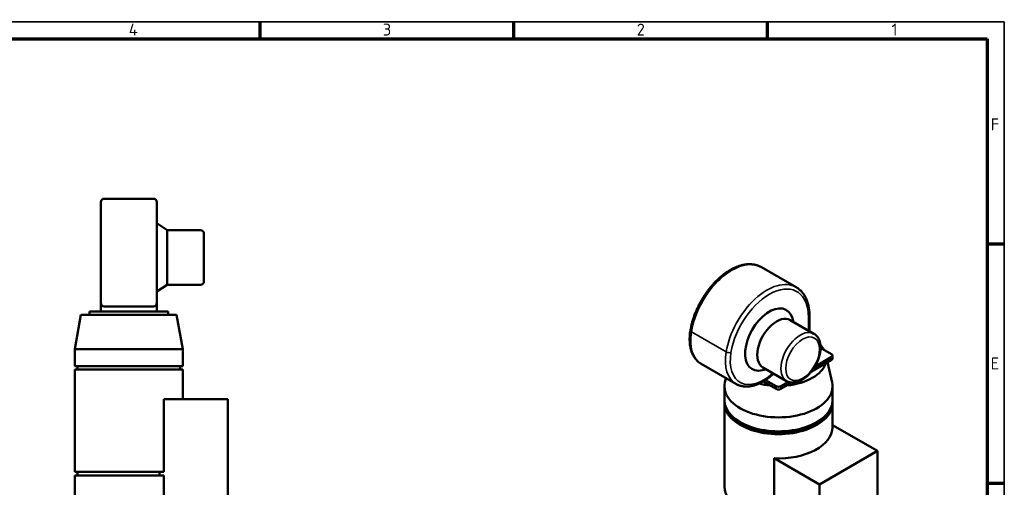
# Model space of a CAD drawing. Header units: millimetres. Extents: x 25 to 2945, y 25 to 2078.
# Tile 5 of 5: x 1504 to 2945, y 1394 to 2078. Entities that reach past the tile are written whole.
import ezdxf

# ---------------------------------------------------------------- set-up
doc = ezdxf.new("R2010")
doc.units = ezdxf.units.MM
doc.header["$LTSCALE"] = 5
doc.layers.get('0').update_dxf_attribs({"lineweight": 25})
for name, color, linetype, lineweight in [('Rahmen (ISO)', 7, 'Continuous', 70), ('Sichtbar (ISO)', 7, 'Continuous', 50), ('Sichtbar schmal (ISO)', 7, 'Continuous', 35), ('Symbol (ISO)', 7, 'Continuous', 25)]:
    doc.layers.add(name, color=color, linetype=linetype, lineweight=lineweight)
doc.styles.add('Notiztext (DIN)', font='isocpeur.ttf')

# ---------------------------------------------------------------- blocks, each defined once
blk = doc.blocks.new('Ränder Hagen+Goebel Rahmen')
at = {"layer": 'Rahmen (ISO)', "linetype": 'Continuous', "lineweight": 35}
for p, q in [((5, 415), (589, 415)), ((589, 415), (589, 5))]:
    blk.add_line(p, q, dxfattribs=at)
at = {"layer": 'Rahmen (ISO)'}
for p, q in [((371.25, 410), (371.25, 415)), ((445.5, 410), (445.5, 415)), ((519.75, 410), (519.75, 415)), ((10, 410), (584, 410)), ((584, 410), (584, 10)), ((584, 350), (589, 350)), ((584, 280), (589, 280))]:
    blk.add_line(p, q, dxfattribs=at)
at = {"layer": 'Symbol (ISO)', "char_height": 3.5, "style": 'Notiztext (DIN)'}
for s, insert, attachment_point in [('4', (334.125, 411), 8), ('3', (408.375, 411), 8), ('2', (482.625, 411), 8), ('1', (556.875, 411), 8), ('F', (585, 385), 4), ('E', (585, 315), 4)]:
    blk.add_mtext(s, dxfattribs=dict(at, insert=insert, attachment_point=attachment_point))

msp = doc.modelspace()

# ---------------------------------------------------------------- linework, layer by layer
at = {"layer": 'Sichtbar (ISO)'}
for p, q in [((1700.0512, 1816.1794), (1628.0512, 1816.1794)), ((1623.0512, 1746.5434), (1623.0512, 1811.1794)), ((1705.0512, 1811.1794), (1705.0512, 1746.5434)), ((1720.0512, 1770.1794), (1705.0512, 1780.1794)), ((1720.0512, 1690.1794), (1720.0512, 1770.1794)), ((1720.0512, 1770.1794), (1769.0512, 1770.1794)), ((1774.0512, 1765.1794), (1774.0512, 1695.1794)), ((1623.0512, 1663.6037), (1623.0512, 1746.5434)), ((1705.0512, 1746.5434), (1705.0512, 1663.6037)), ((2640.5602, 1686.559), (2589.6485, 1715.8771)), ((1720.0512, 1690.1794), (1705.0512, 1680.1794)), ((1720.0512, 1690.1794), (1769.0512, 1690.1794)), ((1623.0512, 1663.6037), (1623.0512, 1663.1794)), ((1623.0512, 1663.1794), (1623.0512, 1651.1794)), ((1700.0512, 1658.6037), (1628.0512, 1658.6037)), ((1705.0512, 1663.1794), (1705.0512, 1663.6037)), ((1705.0512, 1651.1794), (1705.0512, 1663.1794)), ((1594.0512, 1646.1794), (1585.0512, 1596.1794)), ((1606.5512, 1646.1794), (1594.0512, 1646.1794)), ((1611.5512, 1651.1794), (1606.5512, 1651.1794)), ((1606.5512, 1651.1794), (1606.5512, 1646.1794)), ((1611.5512, 1646.1794), (1606.5512, 1646.1794)), ((1611.5512, 1651.1794), (1716.5512, 1651.1794)), ((1611.5512, 1646.1794), (1624.1294, 1646.1794)), ((1703.973, 1646.1794), (1624.1294, 1646.1794)), ((1703.973, 1646.1794), (1716.5512, 1646.1794)), ((1721.5512, 1651.1794), (1716.5512, 1651.1794)), ((1721.5512, 1646.1794), (1716.5512, 1646.1794)), ((1721.5512, 1651.1794), (1721.5512, 1646.1794)), ((1734.0512, 1646.1794), (1721.5512, 1646.1794)), ((1734.0512, 1646.1794), (1743.0512, 1596.1794)), ((2659.9191, 1645.0157), (2659.9191, 1622.329)), ((2631.7468, 1638.5523), (2666.3951, 1618.5997)), ((2636.7773, 1635.6554), (2635.0027, 1641.3757)), ((1743.0512, 1596.1794), (1585.0512, 1596.1794)), ((1585.0512, 1571.1794), (1585.0512, 1596.1794)), ((1743.0512, 1571.1794), (1743.0512, 1596.1794)), ((2692.3957, 1588.5734), (2676.1815, 1597.9106)), ((2693.8602, 1586.5374), (2693.8602, 1582.4497)), ((1743.0512, 1571.1794), (1585.0512, 1571.1794)), ((1589.0512, 1566.1794), (1589.0512, 1571.1794)), ((1739.0512, 1566.1794), (1739.0512, 1571.1794)), ((2552.4047, 1545.1021), (2501.493, 1574.4202)), ((2662.9522, 1563.4583), (2692.3957, 1580.4137)), ((2667.6608, 1570.2575), (2692.3957, 1584.5015)), ((2686.4016, 1576.9619), (2692.9764, 1547.3403)), ((1743.0512, 1566.1794), (1585.0512, 1566.1794)), ((1585.0512, 1416.1794), (1585.0512, 1566.1794)), ((1743.0512, 1522.7173), (1743.0512, 1566.1794)), ((2596.8548, 1566.3287), (2591.0165, 1564.9924)), ((2591.8243, 1569.2256), (2626.4725, 1549.273)), ((2535.614, 1521.1337), (2535.614, 1541.5723)), ((2537.6417, 1553.6035), (2536.2515, 1547.3403)), ((2592.0518, 1548.6149), (2611.0784, 1537.6582)), ((2595.4741, 1550.7318), (2611.0784, 1541.7459)), ((2618.1495, 1541.7459), (2629.0972, 1548.0503)), ((2618.1495, 1537.6582), (2634.3651, 1546.9961)), ((2693.614, 1521.1337), (2693.614, 1541.5723)), ((1809.0512, 1522.7173), (1715.4419, 1522.7173)), ((1715.4419, 1416.1794), (1715.4419, 1522.7173)), ((1809.0512, 1372.7173), (1809.0512, 1522.7173)), ((2535.614, 1394.4139), (2535.614, 1517.0459)), ((2693.614, 1481.5136), (2693.614, 1517.0459)), ((2759.5709, 1446.902), (2693.614, 1484.884)), ((2674.7181, 1398.0385), (2759.5709, 1446.902)), ((2759.5709, 1446.902), (2759.5709, 1324.2699)), ((2674.7181, 1398.0385), (2608.5263, 1436.1558)), ((2608.5263, 1349.0561), (2608.5263, 1436.1558)), ((1715.4419, 1416.1794), (1585.0512, 1416.1794)), ((1589.0512, 1411.1794), (1589.0512, 1416.1794)), ((1709.0512, 1411.1794), (1709.0512, 1416.1794)), ((1715.4419, 1411.1794), (1585.0512, 1411.1794)), ((1585.0512, 1382.7173), (1585.0512, 1411.1794)), ((1715.4419, 1382.7173), (1715.4419, 1411.1794)), ((2674.7181, 1275.4064), (2674.7181, 1398.0385))]:
    msp.add_line(p, q, dxfattribs=at)
at = {"layer": 'Sichtbar (ISO)', "flags": 128}
for points in [[(2589.6485, 1715.8771), (2588.834, 1716.3303), (2588.0066, 1716.7593), (2587.1666, 1717.1641), (2586.3144, 1717.5447), (2585.4507, 1717.9012), (2584.5757, 1718.2333), (2583.69, 1718.5412), (2582.7941, 1718.8248), (2581.8883, 1719.084), (2580.9731, 1719.3188), (2580.049, 1719.5293), (2579.1165, 1719.7153), (2578.176, 1719.8768), (2577.2279, 1720.0138), (2576.2727, 1720.1263), (2575.3109, 1720.2142), (2574.3428, 1720.2775), (2573.3691, 1720.3164), (2572.39, 1720.3313), (2571.4057, 1720.3223), (2570.4166, 1720.2895), (2569.4228, 1720.2333), (2568.4248, 1720.1537), (2567.4227, 1720.0509), (2566.4169, 1719.9251), (2565.4075, 1719.7764), (2564.3949, 1719.6051), (2563.3793, 1719.4113), (2562.3611, 1719.1951), (2561.3404, 1718.9568), (2560.3175, 1718.6964), (2559.2927, 1718.4143), (2558.2663, 1718.1104), (2557.2386, 1717.7851), (2556.2097, 1717.4385), (2555.1801, 1717.0707), (2554.1496, 1716.682), (2553.1186, 1716.2724), (2552.0873, 1715.8423), (2551.0559, 1715.3917), (2550.0247, 1714.9209), (2548.9938, 1714.4301), (2547.9634, 1713.9194), (2546.9339, 1713.389), (2545.9053, 1712.8392), (2544.8781, 1712.2701), (2543.8522, 1711.6819), (2542.8281, 1711.0748), (2541.8059, 1710.449), (2540.7858, 1709.8046), (2539.768, 1709.1419), (2538.7528, 1708.461), (2537.7405, 1707.7622), (2536.7311, 1707.0456), (2535.725, 1706.3114), (2534.7224, 1705.5598), (2533.7235, 1704.791), (2532.7285, 1704.0053), (2531.7378, 1703.2029), (2530.7514, 1702.3841), (2529.7697, 1701.549), (2528.7928, 1700.698), (2527.8211, 1699.8312), (2526.8546, 1698.949), (2525.8937, 1698.0516), (2524.9387, 1697.1392), (2523.9896, 1696.212), (2523.0468, 1695.2704), (2522.1104, 1694.3145), (2521.1808, 1693.3446), (2520.258, 1692.3609), (2519.3425, 1691.3638), (2518.4343, 1690.3533), (2517.5338, 1689.3298), (2516.6411, 1688.2936), (2515.7566, 1687.2449), (2514.8803, 1686.184), (2514.0126, 1685.1112), (2513.1536, 1684.0268), (2512.3036, 1682.9312), (2511.4627, 1681.8246), (2510.6311, 1680.7074), (2509.8091, 1679.5798), (2508.9969, 1678.4421), (2508.1946, 1677.2947), (2507.4026, 1676.1378), (2506.6209, 1674.9717), (2505.8497, 1673.7968), (2505.0894, 1672.6134), (2504.3401, 1671.4217), (2503.602, 1670.2221), (2502.8753, 1669.0148), (2502.1602, 1667.8001), (2501.457, 1666.5785), (2500.7658, 1665.3501), (2500.0868, 1664.1154), (2499.4201, 1662.8746), (2498.766, 1661.6282), (2498.1246, 1660.3764), (2497.496, 1659.1195), (2496.8803, 1657.858), (2496.2778, 1656.592), (2495.6887, 1655.3221), (2495.1129, 1654.0484), (2494.5508, 1652.7713), (2494.0024, 1651.4912), (2493.468, 1650.2084), (2492.9476, 1648.9231), (2492.4414, 1647.6358), (2491.9497, 1646.3468), (2491.4724, 1645.0564), (2491.0099, 1643.7649), (2490.5622, 1642.4727), (2490.1295, 1641.1801), (2489.7119, 1639.8874), (2489.3094, 1638.595), (2488.9223, 1637.3031), (2488.5505, 1636.0123), (2488.1943, 1634.7226), (2487.8536, 1633.4345), (2487.5286, 1632.1483), (2487.2193, 1630.8643), (2486.926, 1629.5829), (2486.6487, 1628.3043), (2486.3874, 1627.0289), (2486.1424, 1625.7571), (2485.9136, 1624.489), (2485.7013, 1623.2251)], [(2640.5602, 1686.559), (2641.7281, 1685.8528), (2642.8657, 1685.097), (2643.9717, 1684.2928), (2645.0452, 1683.4412), (2646.0849, 1682.5433), (2647.0899, 1681.6002), (2648.059, 1680.6131), (2648.9917, 1679.5833), (2649.8874, 1678.5121), (2650.7457, 1677.4007), (2651.5664, 1676.2504), (2652.3489, 1675.0623), (2653.0929, 1673.8377), (2653.7981, 1672.5779), (2654.4646, 1671.284), (2655.0924, 1669.9569), (2655.6815, 1668.5977), (2656.2319, 1667.2075), (2656.7435, 1665.7873), (2657.2165, 1664.3381), (2657.6509, 1662.8609), (2658.0468, 1661.3565), (2658.4045, 1659.8258), (2658.7239, 1658.2698), (2659.0052, 1656.6893), (2659.2485, 1655.0853), (2659.454, 1653.4586), (2659.6218, 1651.8101), (2659.7521, 1650.1407), (2659.845, 1648.4512), (2659.9006, 1646.7426), (2659.9191, 1645.0157)], [(2485.7013, 1623.2251), (2485.4022, 1621.235), (2485.1515, 1619.2589), (2484.9495, 1617.2985), (2484.7965, 1615.3553), (2484.6929, 1613.4309), (2484.6392, 1611.527), (2484.6357, 1609.645), (2484.6827, 1607.7865), (2484.7805, 1605.9529), (2484.9294, 1604.1458), (2485.1298, 1602.3666), (2485.3819, 1600.6168), (2485.6861, 1598.8979), (2486.0427, 1597.2113), (2486.452, 1595.5586), (2486.9142, 1593.9415), (2487.4296, 1592.3615), (2487.9985, 1590.8203), (2488.6211, 1589.3195), (2489.2976, 1587.8608), (2490.0284, 1586.4462), (2490.8129, 1585.0778), (2491.6511, 1583.7577), (2492.5424, 1582.4881), (2493.4867, 1581.2712), (2494.4837, 1580.1092), (2495.5326, 1579.0047), (2496.6316, 1577.9599), (2497.779, 1576.9769), (2498.9729, 1576.0579), (2499.5868, 1575.623), (2500.2116, 1575.2049), (2500.847, 1574.8039), (2501.493, 1574.4202)], [(2626.4725, 1549.273), (2627.0941, 1548.9328), (2627.7295, 1548.6197), (2628.3777, 1548.3336), (2629.0377, 1548.0748), (2629.7083, 1547.8431), (2630.3885, 1547.6387), (2631.0774, 1547.4615), (2631.7737, 1547.3116), (2632.4764, 1547.1891), (2633.1846, 1547.0939), (2633.8971, 1547.0261), (2634.6129, 1546.9848), (2635.3316, 1546.9696), (2636.0527, 1546.9799), (2636.7757, 1547.0153), (2637.5002, 1547.0753), (2638.2258, 1547.1594), (2638.9519, 1547.2673), (2639.6782, 1547.3984), (2640.4042, 1547.5522), (2641.1293, 1547.7283), (2641.8533, 1547.9263), (2642.5757, 1548.1456), (2643.2967, 1548.3858), (2644.0159, 1548.6467), (2644.7331, 1548.9278), (2645.4482, 1549.2288), (2646.161, 1549.5494), (2646.8711, 1549.8892), (2647.5785, 1550.2479), (2648.2829, 1550.6252), (2648.9841, 1551.0208), (2649.6818, 1551.4342), (2650.3759, 1551.8651), (2651.0662, 1552.3132), (2651.7524, 1552.7783), (2652.4343, 1553.2599), (2653.1117, 1553.758), (2653.7844, 1554.272), (2654.452, 1554.8018), (2655.1143, 1555.3469), (2655.7711, 1555.907), (2656.4221, 1556.4819), (2657.0671, 1557.0711), (2657.7058, 1557.6744), (2658.338, 1558.2915), (2658.9634, 1558.9219), (2659.5817, 1559.5654), (2660.1927, 1560.2217), (2660.7962, 1560.8904), (2661.3917, 1561.5712), (2661.9792, 1562.2637), (2662.5583, 1562.9675), (2663.1287, 1563.6822), (2663.6902, 1564.4074), (2664.2425, 1565.1427), (2664.7855, 1565.8878), (2665.3187, 1566.6423), (2665.842, 1567.4057), (2666.3551, 1568.1778), (2666.8578, 1568.958), (2667.3498, 1569.7461), (2667.8307, 1570.5416), (2668.3005, 1571.3442), (2668.7588, 1572.1533), (2669.2053, 1572.9686), (2669.64, 1573.7896), (2670.0626, 1574.616), (2670.4728, 1575.4474), (2670.8705, 1576.2832), (2671.2554, 1577.1231), (2671.6274, 1577.9667), (2671.9862, 1578.8135), (2672.3316, 1579.6631), (2672.6635, 1580.5152), (2672.9815, 1581.3693), (2673.2855, 1582.225), (2673.5753, 1583.0818), (2673.8507, 1583.9393), (2674.1116, 1584.7971), (2674.3579, 1585.6549), (2674.5893, 1586.5123), (2674.8056, 1587.3688), (2675.0069, 1588.2241), (2675.1928, 1589.0778), (2675.3633, 1589.9294), (2675.5181, 1590.7787), (2675.6571, 1591.6252), (2675.7802, 1592.4685), (2675.8872, 1593.3083), (2675.9779, 1594.1441), (2676.0523, 1594.9756), (2676.1101, 1595.8025), (2676.1513, 1596.6244), (2676.1756, 1597.441), (2676.183, 1598.252), (2676.173, 1599.0569), (2676.1458, 1599.8555), (2676.1009, 1600.6474), (2676.0383, 1601.4321), (2675.9578, 1602.2095), (2675.8592, 1602.9791), (2675.7423, 1603.7406), (2675.6069, 1604.4936), (2675.4529, 1605.2378), (2675.2799, 1605.9731), (2675.0875, 1606.6991), (2674.8757, 1607.415), (2674.6442, 1608.1203), (2674.3929, 1608.8144), (2674.1217, 1609.4966), (2673.8303, 1610.1663), (2673.5185, 1610.823), (2673.1863, 1611.4659), (2672.8334, 1612.0945), (2672.4597, 1612.7082), (2672.0649, 1613.3062), (2671.649, 1613.8882), (2671.2117, 1614.4529), (2670.7532, 1614.9993), (2670.2742, 1615.5263), (2669.7751, 1616.0331), (2669.2567, 1616.5189), (2668.7196, 1616.9826), (2668.1642, 1617.4234), (2667.5913, 1617.8405), (2667.0014, 1618.2329), (2666.3951, 1618.5997)], [(2607.432, 1560.2377), (2606.596, 1559.4604), (2605.755, 1558.6966), (2604.9092, 1557.9463), (2604.0589, 1557.2099), (2603.2042, 1556.4875), (2602.3454, 1555.7794), (2601.4826, 1555.0857), (2600.6161, 1554.4067), (2599.7459, 1553.7424), (2598.8725, 1553.0931), (2597.9958, 1552.4591), (2597.1162, 1551.8404), (2596.2338, 1551.2372), (2595.3488, 1550.6499), (2594.4614, 1550.0784), (2593.5718, 1549.5232), (2592.6802, 1548.9842), (2591.7868, 1548.4617), (2590.8918, 1547.9559), (2589.9953, 1547.467), (2589.0976, 1546.995), (2588.1988, 1546.5403), (2587.2991, 1546.1028), (2586.3988, 1545.6829), (2585.498, 1545.2806), (2584.5968, 1544.8962), (2583.6956, 1544.5298), (2582.7944, 1544.1816), (2581.8935, 1543.8517), (2580.993, 1543.5404), (2580.0931, 1543.2477), (2579.1941, 1542.9739), (2578.2961, 1542.7192), (2577.3993, 1542.4836), (2576.5038, 1542.2674), (2575.6098, 1542.0708), (2574.7176, 1541.8939), (2573.8275, 1541.737), (2572.9398, 1541.6), (2572.0546, 1541.4834), (2571.1724, 1541.3871), (2570.2933, 1541.3113), (2569.4176, 1541.2563), (2568.5456, 1541.2222), (2567.6775, 1541.2091), (2566.8137, 1541.2173), (2565.9543, 1541.2468), (2565.0997, 1541.298), (2564.2501, 1541.3708), (2563.4058, 1541.4657), (2562.5675, 1541.5828), (2561.7354, 1541.722), (2560.9101, 1541.8833), (2560.092, 1542.0666), (2559.2816, 1542.2719), (2558.4792, 1542.4991), (2557.6853, 1542.7482), (2556.9004, 1543.0192), (2556.125, 1543.312), (2555.3594, 1543.6266), (2554.6042, 1543.963), (2553.8597, 1544.321), (2553.1264, 1544.7008), (2552.4047, 1545.1021)]]:
    msp.add_lwpolyline(points, dxfattribs=at)
at = {"layer": 'Sichtbar (ISO)'}
for centre, start, end in [((1628.0512, 1811.1794), 90, 180), ((1700.0512, 1811.1794), 0, 90), ((1769.0512, 1765.1794), 0, 90), ((1769.0512, 1695.1794), 270, 0), ((1628.0512, 1663.6037), 180, 270), ((1700.0512, 1663.6037), 270, 0)]:
    msp.add_arc(centre, 5, start, end, dxfattribs=at)
for centre, major_axis, ratio, start_param, end_param in [((2601.1789, 1609.9969), (-24.9516, -43.3292), 0.578093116, 2.649677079, 6.775100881), ((2611.7855, 1603.889), (19.9613, 34.6633), 0.578093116, 0, 3.141592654), ((2614.614, 1582.4497), (70, 0), 0.575861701, 0.318867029, 0.50133964), ((2688.8602, 1586.5374), (5, 0), 0.575861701, 5.497787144, 7.068583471), ((2614.614, 1582.4497), (70, 0), 0.575861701, 4.890902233, 6.104672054), ((2688.8602, 1582.4497), (5, 0), 0.575861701, 5.497787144, 6.283185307), ((2614.614, 1541.5723), (-79, 0), 0.575861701, 6.156055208, 9.55190806), ((2614.614, 1582.4497), (70, 0), 0.575861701, 4.294788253, 4.533875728), ((2614.614, 1543.7819), (5, 0), 0.575861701, 3.926990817, 5.497787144), ((2614.614, 1539.6941), (5, 0), 0.575861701, 3.926990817, 5.497787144), ((2614.614, 1517.0459), (-79, 0), 0.575861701, 6.23824317, 9.469720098), ((2614.614, 1521.1337), (-79, 0), 0.575861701, 0, 3.141592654), ((2614.614, 1517.0459), (75, 0), 0.575861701, 3.70161544, 5.723162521), ((2614.614, 1481.5136), (79, 0), 0.575861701, 4.635252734, 6.283185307), ((2614.614, 1394.4139), (-79, 0), 0.575861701, 0, 1.493660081)]:
    msp.add_ellipse(centre, major_axis=major_axis, ratio=ratio, start_param=start_param, end_param=end_param, dxfattribs=at)
at = {"layer": 'Sichtbar schmal (ISO)'}
for p, q in [((2658.4546, 1642.9797), (2658.4546, 1623.1723)), ((2538.0861, 1591.9403), (2487.1744, 1621.2584)), ((2692.3957, 1584.5015), (2692.3957, 1580.4137)), ((2611.0784, 1541.7459), (2611.0784, 1537.6582)), ((2618.1495, 1541.7459), (2618.1495, 1537.6582))]:
    msp.add_line(p, q, dxfattribs=at)
for centre, major_axis, ratio, start_param, end_param in [((2546.7317, 1641.351), (42.9168, 74.5262), 0.578093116, 0, 2.150835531), ((2597.6434, 1612.0329), (42.9168, 74.5262), 0.578093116, 0, 2.150835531), ((2601.1789, 1609.9969), (40.4216, 70.1933), 0.578093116, 5.495853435, 8.434020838), ((2654.9191, 1645.0157), (5, 0), 0.575861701, 5.497787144, 6.283185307), ((2538.4214, 1638.5473), (-36.9284, -64.1272), 0.578093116, 5.292428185, 6.283185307), ((2490.6371, 1622.4266), (-4.9358, 0.7986), 0.447198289, 0, 0.868041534), ((2646.4338, 1583.9364), (19.9613, 34.6633), 0.578093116, 0, 3.141592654), ((2589.3331, 1609.2293), (-36.9284, -64.1272), 0.578093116, 5.292428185, 6.283185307), ((2541.5488, 1593.1085), (-4.9358, 0.7986), 0.447198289, 0.868041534, 2.438837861), ((2592.8686, 1607.1933), (-34.4332, -59.7943), 0.578093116, 5.292428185, 7.348309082)]:
    msp.add_ellipse(centre, major_axis=major_axis, ratio=ratio, start_param=start_param, end_param=end_param, dxfattribs=at)
msp.add_ellipse((2649.9693, 1581.9004), major_axis=(-17.4661, -30.3304), ratio=0.578093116, dxfattribs=at)

# ---------------------------------------------------------------- block references
at = {"xscale": 5, "yscale": 5, "zscale": 5}
msp.add_blockref('Ränder Hagen+Goebel Rahmen', (0, 0), dxfattribs=at)

doc.saveas('drawing.dxf')
